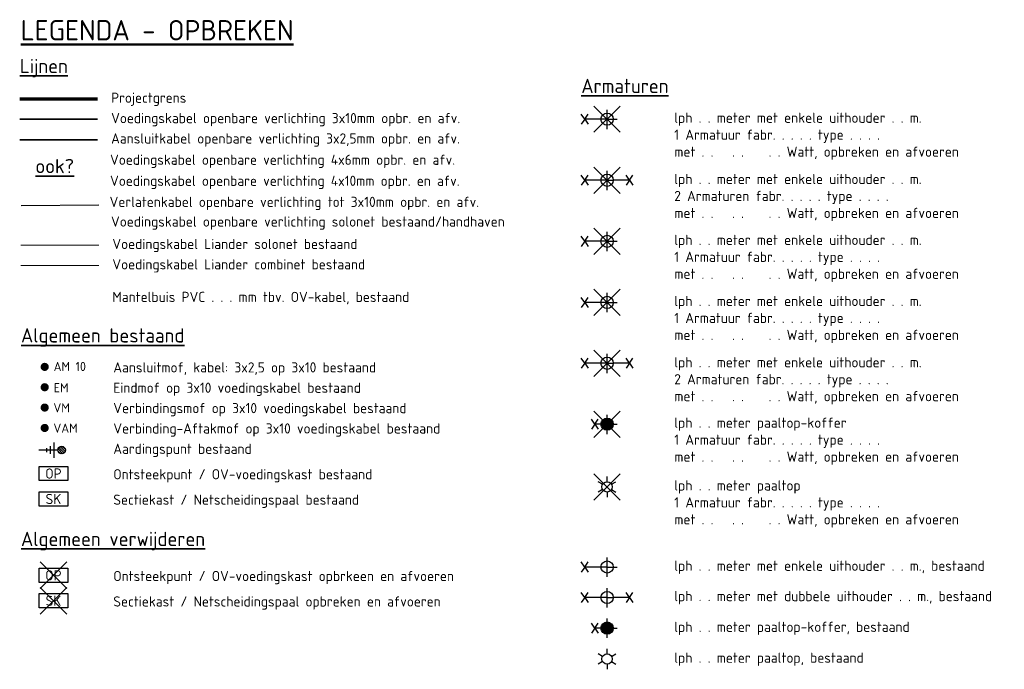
# Model space of a CAD drawing. Header units: metres. Extents: x 154936 to 156225, y 461413 to 462058.
# Tile 10 of 10: x 156097 to 156194, y 461994 to 462058. Entities that reach past the tile are written whole.
import ezdxf
from ezdxf.enums import TextEntityAlignment as Align
from ezdxf.lldxf.tags import DXFTag

# ---------------------------------------------------------------- set-up
doc = ezdxf.new("R2010")
doc.units = ezdxf.units.M
doc.linetypes.add('XX-PROJECTGRENS', pattern=[18, 12, -3, 0, -3])
for name, color, linetype, lineweight in [('B-OI-KL-ET_AARDING-S', 251, 'Continuous', 25), ('B-OI-KL-ET_LS_OV_ARMATUUR-S', 251, 'Continuous', 25), ('B-OI-KL-ET_LS_OV_HULPSTUK-S', 251, 'Continuous', 25), ('B-OI-KL-ET_LS_OV_KAST-S', 251, 'Continuous', 25), ('N-WE-KG-PROJECTGRENS-G', 7, 'XX-PROJECTGRENS', 70), ('N-WE-KL-ET-T18', 1, 'Continuous', 18), ('N-WE-KL-ET-T25', 7, 'Continuous', 25), ('N-WE-VW-VS-T18', 1, 'Continuous', 18), ('V-OI-KL-ET_LS_OV_ARMATUUR-S', 7, 'Continuous', 25), ('V-OI-KL-ET_LS_OV_KABEL_AANSLUITKABEL-G', 10, 'KL-LS-OV-V', 35), ('V-OI-KL-ET_LS_OV_KABEL_VOEDINGSKABEL-G', 190, 'KL-LS-OV-V', 35), ('V-OI-KL-ET_LS_OV_KAST-S', 190, 'Continuous', 25), ('X-XX-AL-LEGENDA-T18', 7, 'Continuous', 18), ('X-XX-AL-LEGENDA-T35', 3, 'Continuous', 35), ('X-XX-AL-LEGENDA-T50', 130, 'Continuous', 50), ('X-XX-AL-TEKENBLAD-T25', 7, 'Continuous', 30)]:
    doc.layers.add(name, color=color, linetype=linetype, lineweight=lineweight)
doc.layers.add('B-OI-KL-ET_LS_VOEDINGSKABEL_COMBINET-G', color=7, linetype='KL-LS-N', lineweight=18, true_color=0x207f00)
doc.layers.add('B-OI-KL-ET_LS_VOEDINGSKABEL_SOLONET-G', color=7, linetype='KL-LS-N', lineweight=18, true_color=0x002cac)
doc.layers.add('V-OI-KL-ET_LS_OV_KABEL_VERLATENKABEL-G', color=120, linetype='KL-LS-OV-V')
doc.styles.add('NLCS-ISO', font='NLCS-ISO.ttf')
doc.styles.add('NLCS-ISO-T25', font='NLCS-ISO.ttf')
doc.styles.add('NLCS_35', font='NLCS-ISO.ttf', dxfattribs={"height": 3.5})
doc.styles.add('NLCS_50', font='NLCS-ISO.ttf', dxfattribs={"height": 5})
doc.styles.get("Standard").update_dxf_attribs({"font": 'isocp.shx'})
tags = doc.linetypes.add('KL-LS-N', pattern='A,4,-1,[103,NLCS.SHX,S=0.75,R=0,X=0,Y=0],-1,4,-1,["L",Standard,S=1,R=0,X=0,Y=-0.5],-2', length=13).pattern_tags.tags
tags[18] = DXFTag(74, 10)
tags = doc.linetypes.add('KL-LS-OV-V', pattern='A,2,[24,NLCS.SHX,S=0.5,R=0,X=0,Y=0],2,-1,[103,NLCS.SHX,S=0.75,R=0,X=0,Y=0],-1,2,[24,NLCS.SHX,S=0.5,R=0,X=0,Y=0],2,-1.5,["0V",Standard,S=1,R=0,X=0,Y=-0.5],-3', length=14.5).pattern_tags.tags
tags[34] = DXFTag(74, 10)

# ---------------------------------------------------------------- blocks, each defined once
blk = doc.blocks.new('SKL-ET_HULP_MOF_EINDMOF-SO')
at = {"const_width": 1, "flags": 128}
blk.add_lwpolyline([(-0.5, 0, 1), (0.5, 0, 1)], format="xyb", close=True, dxfattribs=at)
blk.add_circle((0, 0), 0.5)
at = {"layer": 'N-WE-KL-ET-T18', "linetype": 'ByBlock', "style": 'NLCS-ISO', "flags": 1}
for tag, p in [('OMSCHRIJVING_LEGENDA', (0, -8.43)), ('LOCATIE', (0, -12.22)), ('MASTNUMMER', (0, -16)), ('VAN', (0, -19.78)), ('NAAR', (0, -23.57)), ('AFTAKKING', (0, -27.35)), ('VOEDINGSPUNT', (0, -31.14)), ('GROEPSNUMMER', (0, -34.92)), ('POSITIE_X', (0, -38.71)), ('POSITIE_Y', (0, -42.49)), ('OVERIGE_OPMERKING(EN)_2', (0, -50.06))]:
    blk.add_attdef(tag, p, '', height=1.8, dxfattribs=at)
at = {"layer": 'N-WE-KL-ET-T18', "linetype": 'ByBlock', "style": 'NLCS-ISO'}
blk.add_attdef('OVERIGE_OPMERKING(EN)_1', (0, -46.28), '', height=1.8, dxfattribs=at)
at = {"layer": 'N-WE-KL-ET-T25', "linetype": 'ByBlock', "style": 'NLCS-ISO'}
blk.add_attdef('SOORT_MOF', text='', height=2.25, dxfattribs=at).set_placement((0, 3), align=Align.MIDDLE)
blk = doc.blocks.new('SKL-ET_HULP_MOF_VERBINDINGSMOF-SO')
at = {"const_width": 1, "flags": 128}
blk.add_lwpolyline([(-0.5, 0, 1), (0.5, 0, 1)], format="xyb", close=True, dxfattribs=at)
blk.add_circle((0, 0), 0.5)
at = {"layer": 'N-WE-KL-ET-T18', "linetype": 'ByBlock', "style": 'NLCS-ISO', "flags": 1}
for tag, p in [('OMSCHRIJVING_LEGENDA', (0, -8.43)), ('LOCATIE', (0, -12.22)), ('MASTNUMMER', (0, -16)), ('VAN', (0, -19.78)), ('NAAR', (0, -23.57)), ('AFTAKKING', (0, -27.35)), ('VOEDINGSPUNT', (0, -31.14)), ('GROEPSNUMMER', (0, -34.92)), ('POSITIE_X', (0, -38.71)), ('POSITIE_Y', (0, -42.49)), ('OVERIGE_OPMERKING(EN)_2', (0, -50.06))]:
    blk.add_attdef(tag, p, '', height=1.8, dxfattribs=at)
at = {"layer": 'N-WE-KL-ET-T18', "linetype": 'ByBlock', "style": 'NLCS-ISO'}
blk.add_attdef('OVERIGE_OPMERKING(EN)_1', (0, -46.28), '', height=1.8, dxfattribs=at)
at = {"layer": 'N-WE-KL-ET-T25', "linetype": 'ByBlock', "style": 'NLCS-ISO'}
blk.add_attdef('SOORT_MOF', text='', height=2.25, dxfattribs=at).set_placement((0, 3), align=Align.MIDDLE)
blk = doc.blocks.new('SKL-ET_HULP_MOF_VERBINDING_AFTAKMOF-SO')
at = {"const_width": 1, "flags": 128}
blk.add_lwpolyline([(-0.5, 0, 1), (0.5, 0, 1)], format="xyb", close=True, dxfattribs=at)
blk.add_circle((0, 0), 0.5)
at = {"layer": 'N-WE-KL-ET-T18', "linetype": 'ByBlock', "style": 'NLCS-ISO', "flags": 1}
for tag, p in [('OMSCHRIJVING_LEGENDA', (0, -8.43)), ('LOCATIE', (0, -12.22)), ('MASTNUMMER', (0, -16)), ('VAN', (0, -19.78)), ('NAAR', (0, -23.57)), ('AFTAKKING', (0, -27.35)), ('VOEDINGSPUNT', (0, -31.14)), ('GROEPSNUMMER', (0, -34.92)), ('POSITIE_X', (0, -38.71)), ('POSITIE_Y', (0, -42.49)), ('OVERIGE_OPMERKING(EN)_2', (0, -50.06))]:
    blk.add_attdef(tag, p, '', height=1.8, dxfattribs=at)
at = {"layer": 'N-WE-KL-ET-T18', "linetype": 'ByBlock', "style": 'NLCS-ISO'}
blk.add_attdef('OVERIGE_OPMERKING(EN)_1', (0, -46.28), '', height=1.8, dxfattribs=at)
at = {"layer": 'N-WE-KL-ET-T25', "linetype": 'ByBlock', "style": 'NLCS-ISO'}
blk.add_attdef('SOORT_MOF', text='', height=2.5, dxfattribs=at).set_placement((0, 3), align=Align.MIDDLE)
blk = doc.blocks.new('V-SIE-WEG_LICHTMAST_1UITHOUDER-SO')
for p, q in [((3.23, -3.23), (-3.23, 3.23)), ((-3.23, -3.23), (3.23, 3.23)), ((-5.5, 0), (-6.34, 1.24)), ((-5.5, 0), (-4.66, 1.24)), ((0, -2.42), (0, 2.33)), ((-5.5, 0), (-6.34, -1.24)), ((-1.5, 0), (-5.5, 0)), ((-5.5, 0), (-4.66, -1.24)), ((0, 0), (-1.49, 0)), ((0, 0), (2.52, 0))]:
    blk.add_line(p, q)
blk.add_circle((0, 0), 1.5)
at = {"style": 'NLCS-ISO'}
blk.add_attdef('TYPE', text='', height=1.8, dxfattribs=at).set_placement((0, 2.33), align=Align.BOTTOM_CENTER)
blk = doc.blocks.new('V-SIE-WEG_LICHTMAST_2UITHOUDER-SO')
for p, q in [((3.23, -3.23), (-3.23, 3.23)), ((-3.23, -3.23), (3.23, 3.23)), ((-5.5, 0), (-6.34, 1.24)), ((-5.5, 0), (-4.66, 1.24)), ((0, -2.42), (0, 2.33)), ((5.5, 0), (4.66, 1.24)), ((5.5, 0), (6.34, 1.24)), ((-5.5, 0), (-6.34, -1.24)), ((-1.5, 0), (-5.5, 0)), ((-5.5, 0), (-4.66, -1.24)), ((0, 0), (-1.5, 0)), ((0, 0), (1.5, 0)), ((5.5, 0), (1.5, 0)), ((5.5, 0), (4.66, -1.24)), ((5.5, 0), (6.34, -1.24))]:
    blk.add_line(p, q)
blk.add_circle((0, 0), 1.5)
at = {"style": 'NLCS-ISO'}
blk.add_attdef('TYPE', text='', height=1.8, dxfattribs=at).set_placement((0, 2.33), align=Align.BOTTOM_CENTER)
blk = doc.blocks.new('V-SIE-WEG_LICHTMAST_KOFFER-SO')
h = blk.add_hatch(color=0)
edge = h.paths.add_edge_path()
edge.add_arc((0, 0), 1.5, 0, 360)
for p, q in [((3.23, -3.28), (-3.23, 3.19)), ((-3.23, -3.28), (3.23, 3.19))]:
    blk.add_line(p, q)
at = {"color": 0}
for p, q in [((-3, 0), (-3.84, 1.24)), ((-3, 0), (-3.84, -1.24)), ((-3, 0), (-2.16, 1.24)), ((-2, 0), (-3, 0)), ((-3, 0), (-2.16, -1.24)), ((0, 0), (-1.99, 0)), ((0, -2.42), (0, 2.33)), ((0, 0), (2.51, 0))]:
    blk.add_line(p, q, dxfattribs=at)
blk.add_circle((0, 0), 1.5, dxfattribs=at)
at = {"style": 'NLCS-ISO'}
blk.add_attdef('TYPE', text='', height=1.8, dxfattribs=at).set_placement((0, 2.33), align=Align.BOTTOM_CENTER)
blk = doc.blocks.new('SKL-ET_HULP_MOF_AFTAKMOF-SO')
at = {"const_width": 1, "flags": 128}
blk.add_lwpolyline([(-0.5, 0, 1), (0.5, 0, 1)], format="xyb", close=True, dxfattribs=at)
blk.add_circle((0, 0), 0.5)
at = {"layer": 'N-WE-KL-ET-T18', "linetype": 'ByBlock', "style": 'NLCS-ISO', "flags": 1}
for tag, p in [('OMSCHRIJVING_LEGENDA', (0, -8.43)), ('LOCATIE', (0, -12.22)), ('MASTNUMMER', (0, -16)), ('VAN', (0, -19.78)), ('NAAR', (0, -23.57)), ('AFTAKKING', (0, -27.35)), ('VOEDINGSPUNT', (0, -31.14)), ('GROEPSNUMMER', (0, -34.92)), ('POSITIE_X', (0, -38.71)), ('POSITIE_Y', (0, -42.49)), ('OVERIGE_OPMERKING(EN)_2', (0, -50.06))]:
    blk.add_attdef(tag, p, '', height=1.8, dxfattribs=at)
at = {"layer": 'N-WE-KL-ET-T18', "linetype": 'ByBlock', "style": 'NLCS-ISO'}
blk.add_attdef('OVERIGE_OPMERKING(EN)_1', (0, -46.28), '', height=1.8, dxfattribs=at)
at = {"layer": 'N-WE-KL-ET-T25', "linetype": 'ByBlock', "style": 'NLCS-ISO'}
blk.add_attdef('AM', text='', height=2.25, dxfattribs=at).set_placement((0, 3), align=Align.MIDDLE)
blk = doc.blocks.new('SKL-ET_AARDING-SO')
for p, q in [((-0.92, 0.15), (-0.15, 0.92)), ((-0.88, -0.34), (0.34, 0.88)), ((-0.66, -0.66), (0.66, 0.66)), ((-0.34, -0.88), (0.88, 0.34)), ((-1.88, -1.88), (1.87, -1.88)), ((0, -0.94), (0, -5.62)), ((0.15, -0.92), (0.92, -0.15)), ((-0.94, -2.81), (0.94, -2.81)), ((-0.47, -3.75), (0.47, -3.75))]:
    blk.add_line(p, q)
blk.add_circle((0, 0), 0.938)
blk = doc.blocks.new('N-SKL-ET_OV_KAST_ONTSTEEKPUNT-SO')
at = {"color": 0, "linetype": 'ByBlock', "flags": 128}
blk.add_lwpolyline([(-3.5, 1.75), (3.5, 1.75), (3.5, -1.75), (-3.5, -1.75), (-3.5, 1.75)], dxfattribs=at)
at = {"layer": 'N-WE-KL-ET-T18', "linetype": 'ByBlock', "style": 'NLCS-ISO', "flags": 1}
for tag, p in [('OMSCHRIJVING_LEGENDA', (0, -8.43)), ('LOCATIE', (0, -12.22)), ('BPS-CODERING', (0, -16)), ('VOEDINGSPUNT', (0, -19.78)), ('GROEPSNUMMER', (0, -23.57)), ('POSITIE_X', (0, -35)), ('POSITIE_Y', (0, -38.79)), ('OVERIGE_OPMERKING(EN)_1', (0, -42.57)), ('OVERIGE_OPMERKING(EN)_2', (0, -46.36))]:
    blk.add_attdef(tag, p, '', height=1.8, dxfattribs=at)
at = {"layer": 'N-WE-KL-ET-T25', "linetype": 'ByBlock', "style": 'NLCS-ISO'}
for tag, p in [('KASTNAAM', (0, 5.27)), ('SOORT_KAST', (0, 0))]:
    blk.add_attdef(tag, text='', height=2.5, dxfattribs=at).set_placement(p, align=Align.MIDDLE_CENTER)
at = {"layer": 'N-WE-VW-VS-T18', "linetype": 'ByBlock', "style": 'NLCS-ISO', "flags": 1}
for tag, p in [('NAAM_SWITCH', (0, -27.43)), ('IP-ADRES_SWITCH', (0, -31.22))]:
    blk.add_attdef(tag, p, '', height=1.8, dxfattribs=at)
blk = doc.blocks.new('N-SKL-ET_OV_KAST_SEKTIEKAST-SO')
at = {"color": 0, "linetype": 'ByBlock', "flags": 128}
blk.add_lwpolyline([(-3.5, 1.75), (3.5, 1.75), (3.5, -1.75), (-3.5, -1.75), (-3.5, 1.75)], dxfattribs=at)
at = {"layer": 'N-WE-KL-ET-T18', "linetype": 'ByBlock', "style": 'NLCS-ISO', "flags": 1}
for tag, p in [('OMSCHRIJVING_LEGENDA', (0, -8.43)), ('LOCATIE', (0, -12.22)), ('BPS-CODERING', (0, -16)), ('VOEDINGSPUNT', (0, -19.78)), ('GROEPSNUMMER', (0, -23.57)), ('POSITIE_X', (0, -27.35)), ('POSITIE_Y', (0, -31.14)), ('OVERIGE_OPMERKING(EN)_1', (0, -34.92)), ('OVERIGE_OPMERKING(EN)_2', (0, -38.71))]:
    blk.add_attdef(tag, p, '', height=1.8, dxfattribs=at)
at = {"layer": 'N-WE-KL-ET-T25', "linetype": 'ByBlock', "style": 'NLCS-ISO'}
for tag, p in [('KASTNAAM', (0, 5.27)), ('SOORT_KAST', (0, 0))]:
    blk.add_attdef(tag, text='', height=2.5, dxfattribs=at).set_placement(p, align=Align.MIDDLE_CENTER)
blk = doc.blocks.new('V-SKL-ET_OV_KAST_SEKTIEKAST-SO')
at = {"color": 0, "linetype": 'ByBlock', "flags": 128}
for points in [[(-3.27, -3.27), (3.27, 3.27)], [(-3.27, 3.27), (3.27, -3.27)], [(-3.5, 1.75), (3.5, 1.75), (3.5, -1.75), (-3.5, -1.75), (-3.5, 1.75)]]:
    blk.add_lwpolyline(points, dxfattribs=at)
at = {"layer": 'N-WE-KL-ET-T18', "linetype": 'ByBlock', "style": 'NLCS-ISO', "flags": 1}
for tag, p in [('OMSCHRIJVING_LEGENDA', (0, -8.43)), ('LOCATIE', (0, -12.22)), ('BPS-CODERING', (0, -16)), ('VOEDINGSPUNT', (0, -19.78)), ('GROEPSNUMMER', (0, -23.57)), ('POSITIE_X', (0, -27.35)), ('POSITIE_Y', (0, -31.14)), ('OVERIGE_OPMERKING(EN)_1', (0, -34.92)), ('OVERIGE_OPMERKING(EN)_2', (0, -38.71))]:
    blk.add_attdef(tag, p, '', height=1.8, dxfattribs=at)
at = {"layer": 'N-WE-KL-ET-T25', "linetype": 'ByBlock', "style": 'NLCS-ISO'}
for tag, p in [('KASTNAAM', (0, 5.27)), ('SOORT_KAST', (0, 0))]:
    blk.add_attdef(tag, text='', height=2.5, dxfattribs=at).set_placement(p, align=Align.MIDDLE_CENTER)
blk = doc.blocks.new('V-SKL-ET_OV_KAST_ONTSTEEKPUNT-SO')
at = {"color": 0, "linetype": 'ByBlock', "flags": 128}
for points in [[(-3.27, -3.27), (3.27, 3.27)], [(3.27, -3.27), (-3.27, 3.27)], [(-3.5, 1.75), (3.5, 1.75), (3.5, -1.75), (-3.5, -1.75), (-3.5, 1.75)]]:
    blk.add_lwpolyline(points, dxfattribs=at)
at = {"layer": 'N-WE-KL-ET-T18', "linetype": 'ByBlock', "style": 'NLCS-ISO', "flags": 1}
for tag, p in [('OMSCHRIJVING_LEGENDA', (0, -8.43)), ('LOCATIE', (0, -12.22)), ('BPS-CODERING', (0, -16)), ('VOEDINGSPUNT', (0, -19.78)), ('GROEPSNUMMER', (0, -23.57)), ('POSITIE_X', (0, -35)), ('POSITIE_Y', (0, -38.79)), ('OVERIGE_OPMERKING(EN)_1', (0, -42.57)), ('OVERIGE_OPMERKING(EN)_2', (0, -46.36))]:
    blk.add_attdef(tag, p, '', height=1.8, dxfattribs=at)
at = {"layer": 'N-WE-KL-ET-T25', "linetype": 'ByBlock', "style": 'NLCS-ISO'}
for tag, p in [('KASTNAAM', (0, 5.27)), ('SOORT_KAST', (0, 0))]:
    blk.add_attdef(tag, text='', height=2.5, dxfattribs=at).set_placement(p, align=Align.MIDDLE_CENTER)
at = {"layer": 'N-WE-VW-VS-T18', "linetype": 'ByBlock', "style": 'NLCS-ISO', "flags": 1}
for tag, p in [('NAAM_SWITCH', (0, -27.43)), ('IP-ADRES_SWITCH', (0, -31.22))]:
    blk.add_attdef(tag, p, '', height=1.8, dxfattribs=at)
blk = doc.blocks.new('V-SKL-ET_OV_ARMATUUR-SO')
at = {"ltscale": 0.1}
for p, q in [((0, 1.27), (0, 2.53)), ((-1.1, 0.63), (-2.19, 1.27)), ((1.1, 0.63), (2.19, 1.27)), ((-1.1, -0.63), (-2.19, -1.27)), ((0, -1.27), (0, -2.53)), ((1.1, -0.63), (2.19, -1.27))]:
    blk.add_line(p, q, dxfattribs=at)
at = {"ltscale": 0.1, "flags": 128}
for points in [[(-3.23, 3.19), (3.23, -3.28)], [(-3.23, -3.28), (3.23, 3.19)]]:
    blk.add_lwpolyline(points, dxfattribs=at)
at = {"ltscale": 0.1}
blk.add_circle((0, 0), 1.27, dxfattribs=at)
at = {"style": 'NLCS-ISO'}
blk.add_attdef('TYPE', text='', height=1.75, dxfattribs=at).set_placement((0.11, 3.82), align=Align.MIDDLE_CENTER)
blk = doc.blocks.new('N-SIE-WEG_LICHTMAST_KOFFER-SO')
h = blk.add_hatch(color=0)
edge = h.paths.add_edge_path()
edge.add_arc((0, 0), 1.5, 0, 360)
at = {"color": 0}
for p, q in [((-3, 0), (-3.84, 1.24)), ((-3, 0), (-3.84, -1.24)), ((-3, 0), (-2.16, 1.24)), ((-2, 0), (-3, 0)), ((-3, 0), (-2.16, -1.24)), ((0, 0), (-1.99, 0)), ((0, -2.42), (0, 2.33)), ((0, 0), (2.51, 0))]:
    blk.add_line(p, q, dxfattribs=at)
blk.add_circle((0, 0), 1.5, dxfattribs=at)
at = {"style": 'NLCS-ISO'}
blk.add_attdef('TYPE', text='', height=1.8, dxfattribs=at).set_placement((0, 2.33), align=Align.BOTTOM_CENTER)
blk = doc.blocks.new('SKL-ET_OV_ARMATUUR-SO')
at = {"ltscale": 0.1}
for p, q in [((0, 1.27), (0, 2.53)), ((-1.1, 0.63), (-2.19, 1.27)), ((1.1, 0.63), (2.19, 1.27)), ((-1.1, -0.63), (-2.19, -1.27)), ((0, -1.27), (0, -2.53)), ((1.1, -0.63), (2.19, -1.27))]:
    blk.add_line(p, q, dxfattribs=at)
blk.add_circle((0, 0), 1.27, dxfattribs=at)
at = {"style": 'NLCS-ISO'}
blk.add_attdef('TYPE', text='', height=1.75, dxfattribs=at).set_placement((0.11, 3.82), align=Align.MIDDLE_CENTER)
blk = doc.blocks.new('B-SIE-WEG_LICHTMAST_2UITHOUDER-SO')
for p, q in [((-5.5, 0), (-6.34, 1.24)), ((-5.5, 0), (-4.66, 1.24)), ((0, -2.42), (0, 2.33)), ((5.5, 0), (4.66, 1.24)), ((5.5, 0), (6.34, 1.24)), ((-5.5, 0), (-6.34, -1.24)), ((-1.5, 0), (-5.5, 0)), ((-5.5, 0), (-4.66, -1.24)), ((0, 0), (-1.49, 0)), ((0, 0), (1.5, 0)), ((5.5, 0), (1.5, 0)), ((5.5, 0), (4.66, -1.24)), ((5.5, 0), (6.34, -1.24))]:
    blk.add_line(p, q)
blk.add_circle((0, 0), 1.5)
at = {"style": 'NLCS-ISO'}
blk.add_attdef('TYPE', text='', height=1.8, dxfattribs=at).set_placement((0, 2.33), align=Align.BOTTOM_CENTER)
blk = doc.blocks.new('B-SIE-WEG_LICHTMAST_1UITHOUDER-SO')
for p, q in [((-5.5, 0), (-6.34, 1.24)), ((-5.5, 0), (-6.34, -1.24)), ((-5.5, 0), (-4.66, 1.24)), ((-1.5, 0), (-5.5, 0)), ((-5.5, 0), (-4.66, -1.24)), ((0, 0), (-1.49, 0)), ((0, -2.42), (0, 2.33)), ((0, 0), (2.52, 0))]:
    blk.add_line(p, q)
blk.add_circle((0, 0), 1.5)
at = {"style": 'NLCS-ISO'}
blk.add_attdef('TYPE', text='', height=1.8, dxfattribs=at).set_placement((0, 2.33), align=Align.BOTTOM_CENTER)

msp = doc.modelspace()

# ---------------------------------------------------------------- linework, layer by layer
at = {"layer": 'B-OI-KL-ET_LS_VOEDINGSKABEL_COMBINET-G', "flags": 128}
msp.add_lwpolyline([(156097.112, 462033.472), (156104.775, 462033.472)], dxfattribs=at)
at = {"layer": 'B-OI-KL-ET_LS_VOEDINGSKABEL_SOLONET-G', "flags": 128}
msp.add_lwpolyline([(156097.112, 462035.472), (156104.775, 462035.472)], dxfattribs=at)
at = {"layer": 'N-WE-KG-PROJECTGRENS-G', "flags": 128}
msp.add_lwpolyline([(156096.992, 462049.837), (156104.655, 462049.837)], dxfattribs=at)
at = {"layer": 'V-OI-KL-ET_LS_OV_KABEL_AANSLUITKABEL-G', "flags": 128}
msp.add_lwpolyline([(156096.992, 462045.837), (156104.655, 462045.837)], dxfattribs=at)
at = {"layer": 'V-OI-KL-ET_LS_OV_KABEL_VERLATENKABEL-G'}
msp.add_line((156097.138, 462039.354), (156104.783, 462039.423), dxfattribs=at)
at = {"layer": 'V-OI-KL-ET_LS_OV_KABEL_VOEDINGSKABEL-G', "flags": 128}
msp.add_lwpolyline([(156096.992, 462047.837), (156104.655, 462047.837)], dxfattribs=at)

# ---------------------------------------------------------------- block references
at = {"layer": 'B-OI-KL-ET_AARDING-S', "xscale": 0.4, "yscale": 0.4, "zscale": 0.4, "rotation": 270}
msp.add_blockref('SKL-ET_AARDING-SO', (156101.112, 462015.334), dxfattribs=at)
at = {"layer": 'B-OI-KL-ET_LS_OV_ARMATUUR-S'}
for name, p, xscale, yscale, zscale in [('B-SIE-WEG_LICHTMAST_1UITHOUDER-SO', (156154.726, 462003.85), 0.3999999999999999, 0.3999999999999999, 0.3999999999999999), ('B-SIE-WEG_LICHTMAST_2UITHOUDER-SO', (156154.726, 462000.85), 0.3999999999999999, 0.3999999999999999, 0.3999999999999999), ('N-SIE-WEG_LICHTMAST_KOFFER-SO', (156154.726, 461997.849), 0.3999999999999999, 0.3999999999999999, 0.3999999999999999), ('SKL-ET_OV_ARMATUUR-SO', (156154.726, 461994.813), 0.4000000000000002, 0.4000000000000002, 0.4000000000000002)]:
    msp.add_blockref(name, p, dxfattribs=dict(at, xscale=xscale, yscale=yscale, zscale=zscale))
at = {"layer": 'B-OI-KL-ET_LS_OV_HULPSTUK-S'}
ref = msp.add_blockref('SKL-ET_HULP_MOF_AFTAKMOF-SO', (156099.449, 462023.514), dxfattribs=dict(at, xscale=0.4000000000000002, yscale=0.4000000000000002, zscale=0.16))
ref.add_attrib('AM', 'AM 10', dxfattribs={"layer": 'N-WE-KL-ET-T25', "linetype": 'ByBlock', "height": 0.9, "style": 'NLCS-ISO'}).set_placement((156101.917, 462023.556), align=Align.MIDDLE)
ref = msp.add_blockref('SKL-ET_HULP_MOF_EINDMOF-SO', (156099.449, 462021.514), dxfattribs=dict(at, xscale=0.4000000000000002, yscale=0.4000000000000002, zscale=0.16))
ref.add_attrib('SOORT_MOF', 'EM', dxfattribs={"layer": 'N-WE-KL-ET-T25', "linetype": 'ByBlock', "height": 0.9, "style": 'NLCS-ISO'}).set_placement((156101.064, 462021.465), align=Align.MIDDLE)
ref = msp.add_blockref('SKL-ET_HULP_MOF_VERBINDINGSMOF-SO', (156099.449, 462019.514), dxfattribs=dict(at, xscale=0.4000000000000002, yscale=0.4000000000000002, zscale=0.4000000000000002))
ref.add_attrib('SOORT_MOF', 'VM', dxfattribs={"layer": 'N-WE-KL-ET-T25', "linetype": 'ByBlock', "height": 0.9, "style": 'NLCS-ISO'}).set_placement((156101.114, 462019.485), align=Align.MIDDLE)
ref = msp.add_blockref('SKL-ET_HULP_MOF_VERBINDING_AFTAKMOF-SO', (156099.449, 462017.514), dxfattribs=dict(at, xscale=0.4, yscale=0.4, zscale=0.4))
ref.add_attrib('SOORT_MOF', 'VAM', dxfattribs={"layer": 'N-WE-KL-ET-T25', "linetype": 'ByBlock', "height": 0.9, "style": 'NLCS-ISO'}).set_placement((156101.5, 462017.494), align=Align.MIDDLE)
at = {"layer": 'B-OI-KL-ET_LS_OV_KAST-S', "xscale": 0.4, "yscale": 0.4, "zscale": 0.4}
for name, p, values in [('N-SKL-ET_OV_KAST_ONTSTEEKPUNT-SO', (156100.309, 462013.035), {'SOORT_KAST': 'OP'}), ('N-SKL-ET_OV_KAST_SEKTIEKAST-SO', (156100.309, 462010.535), {'SOORT_KAST': 'SK'})]:
    msp.add_blockref(name, p, dxfattribs=at).add_auto_attribs(values)
at = {"layer": 'V-OI-KL-ET_LS_OV_ARMATUUR-S'}
for name, p, xscale, yscale, zscale in [('V-SIE-WEG_LICHTMAST_1UITHOUDER-SO', (156154.726, 462047.85), 0.3999999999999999, 0.3999999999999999, 0.3999999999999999), ('V-SIE-WEG_LICHTMAST_2UITHOUDER-SO', (156154.726, 462041.85), 0.3999999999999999, 0.3999999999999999, 0.3999999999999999), ('V-SIE-WEG_LICHTMAST_1UITHOUDER-SO', (156154.726, 462035.85), 0.3999999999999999, 0.3999999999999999, 0.3999999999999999), ('V-SIE-WEG_LICHTMAST_1UITHOUDER-SO', (156154.726, 462029.85), 0.3999999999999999, 0.3999999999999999, 0.3999999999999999), ('V-SIE-WEG_LICHTMAST_2UITHOUDER-SO', (156154.726, 462023.867), 0.3999999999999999, 0.3999999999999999, 0.3999999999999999), ('V-SIE-WEG_LICHTMAST_KOFFER-SO', (156154.727, 462017.885), 0.3999999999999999, 0.3999999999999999, 0.3999999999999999), ('V-SKL-ET_OV_ARMATUUR-SO', (156154.727, 462011.724), 0.4000000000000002, 0.4000000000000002, 0.4000000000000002)]:
    msp.add_blockref(name, p, dxfattribs=dict(at, xscale=xscale, yscale=yscale, zscale=zscale))
at = {"layer": 'V-OI-KL-ET_LS_OV_KAST-S', "xscale": 0.4, "yscale": 0.4, "zscale": 0.4}
for name, p, values in [('V-SKL-ET_OV_KAST_ONTSTEEKPUNT-SO', (156100.309, 462003.035), {'SOORT_KAST': 'OP'}), ('V-SKL-ET_OV_KAST_SEKTIEKAST-SO', (156100.309, 462000.535), {'SOORT_KAST': 'SK'})]:
    msp.add_blockref(name, p, dxfattribs=at).add_auto_attribs(values)

# ---------------------------------------------------------------- texts
at = {"layer": 'X-XX-AL-LEGENDA-T18', "style": 'NLCS-ISO-T25'}
for s, p in [('Projectgrens', (156105.98, 462049.955)), ('Voedingskabel openbare verlichting 3x10mm opbr. en afv.', (156105.98, 462047.955)), ('Aansluitkabel openbare verlichting 3x2,5mm opbr. en afv.', (156105.98, 462045.955)), ('Voedingskabel openbare verlichting 4x6mm opbr. en afv.', (156105.875, 462043.864)), ('Voedingskabel openbare verlichting 4x10mm opbr. en afv.', (156105.875, 462041.795)), ('Verlatenkabel openbare verlichting tot 3x10mm opbr. en afv.', (156105.829, 462039.727)), ('Voedingskabel openbare verlichting solonet bestaand/handhaven', (156105.969, 462037.792)), ('Voedingskabel Liander solonet bestaand', (156106.1, 462035.589)), ('Voedingskabel Liander combinet bestaand', (156106.1, 462033.589)), ('Mantelbuis PVC . . . mm tbv. OV-kabel, bestaand', (156106.1, 462030.389)), ('Aansluitmof, kabel: 3x2,5 op 3x10 bestaand', (156106.194, 462023.463)), ('Eindmof op 3x10 voedingskabel bestaand', (156106.194, 462021.463)), ('Verbindingsmof op 3x10 voedingskabel bestaand', (156106.194, 462019.463)), ('Verbinding-Aftakmof op 3x10 voedingskabel bestaand', (156106.194, 462017.463)), ('Aardingspunt bestaand', (156106.194, 462015.463)), ('Ontsteekpunt / OV-voedingskast bestaand', (156106.194, 462012.966)), ('Sectiekast / Netscheidingspaal bestaand', (156106.194, 462010.466)), ('Ontsteekpunt / OV-voedingskast opbrkeen en afvoeren', (156106.194, 462002.966)), ('Sectiekast / Netscheidingspaal opbreken en afvoeren', (156106.194, 462000.466))]:
    msp.add_text(s, height=1, dxfattribs=at).set_placement(p, align=Align.MIDDLE_LEFT)
at = {"layer": 'X-XX-AL-LEGENDA-T35', "style": 'NLCS_35'}
for s, p in [('%%ULijnen', (156097.016, 462053.076)), ('%%UArmaturen', (156152.197, 462051.119)), ('%%Uook?', (156098.535, 462043.242)), ('%%UAlgemeen bestaand', (156097.121, 462026.608)), ('%%UAlgemeen verwijderen', (156097.121, 462006.608))]:
    msp.add_text(s, height=1.4, dxfattribs=at).set_placement(p, align=Align.MIDDLE_LEFT)
at = {"layer": 'X-XX-AL-LEGENDA-T50', "style": 'NLCS_50'}
msp.add_text('%%ULEGENDA - OPBREKEN', height=2, dxfattribs=at).set_placement((156097.092, 462056.589), align=Align.MIDDLE_LEFT)
at = {"layer": 'X-XX-AL-TEKENBLAD-T25', "char_height": 1, "width": 36, "attachment_point": 1, "style": 'NLCS-ISO'}
for s, insert in [('lph . . meter met enkele uithouder . . m.\\P1 Armatuur fabr. . . . . type . . . .\\Pmet . .   . .    . . Watt, opbreken en afvoeren', (156161.333, 462048.491)), ('lph . . meter met enkele uithouder . . m.\\P2 Armaturen fabr. . . . . type . . . .\\Pmet . .   . .    . . Watt, opbreken en afvoeren', (156161.333, 462042.473)), ('lph . . meter met enkele uithouder . . m.\\P1 Armatuur fabr. . . . . type . . . .\\Pmet . .   . .    . . Watt, opbreken en afvoeren', (156161.333, 462036.491)), ('lph . . meter met enkele uithouder . . m.\\P1 Armatuur fabr. . . . . type . . . .\\Pmet . .   . .    . . Watt, opbreken en afvoeren', (156161.333, 462030.491)), ('lph . . meter met enkele uithouder . . m.\\P2 Armaturen fabr. . . . . type . . . .\\Pmet . .   . .    . . Watt, opbreken en afvoeren', (156161.333, 462024.468)), ('lph . . meter paaltop-koffer\\P1 Armatuur fabr. . . . . type . . . .\\Pmet . .   . .    . . Watt, opbreken en afvoeren', (156161.333, 462018.527)), ('lph . . meter paaltop\\P1 Armatuur fabr. . . . . type . . . .\\Pmet . .   . .    . . Watt, opbreken en afvoeren', (156161.334, 462012.365)), ('lph . . meter met enkele uithouder . . m., bestaand', (156161.333, 462004.473)), ('lph . . meter met dubbele uithouder . . m., bestaand', (156161.333, 462001.491)), ('lph . . meter paaltop-koffer, bestaand', (156161.333, 461998.473)), ('lph . . meter paaltop, bestaand', (156161.333, 461995.436))]:
    msp.add_mtext(s, dxfattribs=dict(at, insert=insert))

doc.saveas('drawing.dxf')
